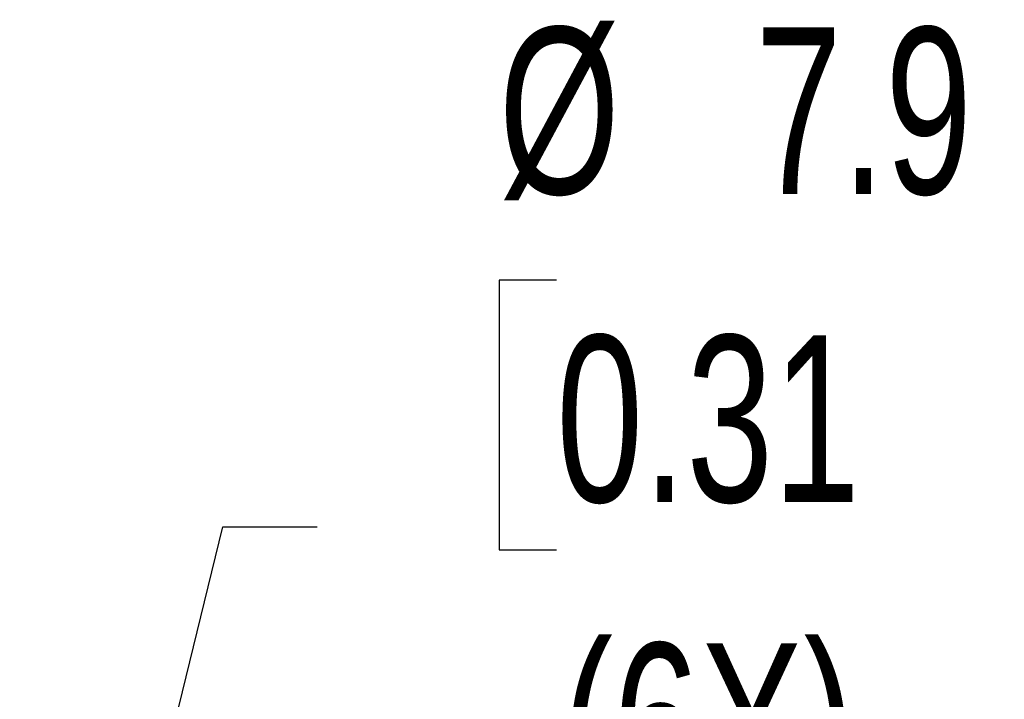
# Model space of a CAD drawing. Header units: millimetres. Extents: x 0 to 2235, y 0 to 1727.
# Tile 19 of 30: x 1683 to 1783, y 934 to 1004. Entities that reach past the tile are written whole.
import ezdxf

# ---------------------------------------------------------------- set-up
doc = ezdxf.new("R2010")
doc.units = ezdxf.units.MM
doc.header["$LTSCALE"] = 8
doc.layers.add('DIMENSIONS', color=140, linetype='Continuous', lineweight=25)
doc.styles.add('SLDTEXTSTYLE0', font='TXT', dxfattribs={"width": 0.7})
doc.dimstyles.new('SLDDIMSTYLE3', dxfattribs={"dimtxt": 17.264063, "dimasz": 26.416, "dimexe": 0, "dimexo": 0.0625, "dimgap": 4.316016, "dimtad": 0, "dimtih": 1, "dimtoh": 1, "dimdec": 1, "dimrnd": 1e-09, "dimzin": 12, "dimdsep": 46, "dimtxsty": 'SLDTEXTSTYLE0', "dimsah": 1, "dimcen": 0, "dimadec": 0, "dimazin": 3, "dimtfac": 1, "dimtdec": 1, "dimtofl": 0, "dimtmove": 0, "dimatfit": 3, "dimfxl": 0, "dimfrac": 2, "dimtolj": 1, "dimtzin": 12, "dimarcsym": 0})

# ---------------------------------------------------------------- blocks, each defined once
blk = doc.blocks.new('_D_5')
at = {"layer": 'DIMENSIONS'}
for p, q in [((1737.95, 977.11), (1732.15, 977.11)), ((1732.15, 977.11), (1732.15, 949.68)), ((1789.25, 977.11), (1795.04, 977.11)), ((1795.04, 977.11), (1795.04, 949.68)), ((1664.86, 791.37), (1704.05, 952.04)), ((1704.05, 952.04), (1713.65, 952.04)), ((1732.15, 949.68), (1737.95, 949.68)), ((1795.04, 949.68), (1789.25, 949.68))]:
    blk.add_line(p, q, dxfattribs=at)
blk.add_solid([(1664.86, 791.37), (1675.07, 816.07), (1667.17, 818)], dxfattribs=at)
at = {"layer": 'DIMENSIONS', "char_height": 16.933, "attachment_point": 1, "style": 'SLDTEXTSTYLE0'}
for s, insert in [('%%c', (1732.09, 1002.81)), ('7.9', (1758.16, 1002.81)), ('0.31', (1737.95, 971.5)), ('(6X)', (1738.43, 940.2))]:
    blk.add_mtext(s, dxfattribs=dict(at, insert=insert))

msp = doc.modelspace()

# ---------------------------------------------------------------- dimensions: what is measured, and where the dimension line sits
at = {"layer": 'DIMENSIONS'}
dim = msp.add_diameter_dim_2p(p1=(1662.99, 783.67), p2=(1664.86, 791.37), text='<>\\P(6X)', dimstyle='SLDDIMSTYLE3', dxfattribs=at)
dim.commit()
dim.dimension.update_dxf_attribs({"geometry": '_D_5', "text_midpoint": (1763.6, 960.96), "dimtype": 163})

doc.saveas('drawing.dxf')
